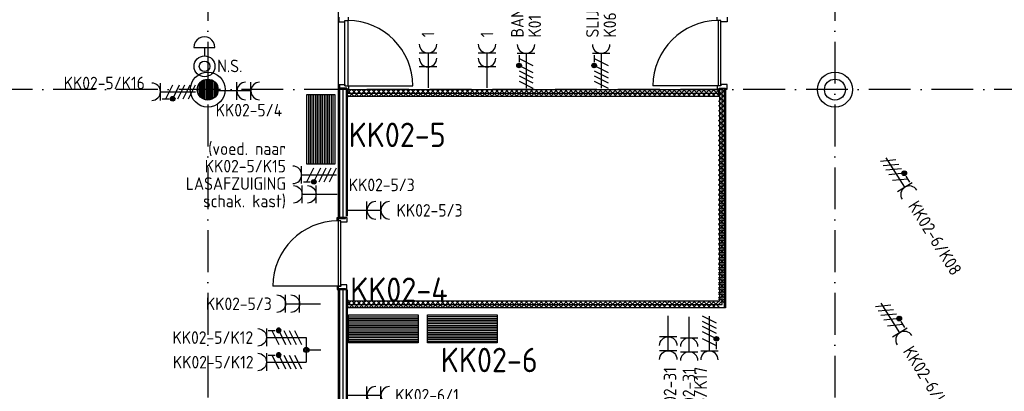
# Model space of a CAD drawing. Header units: millimetres. Extents: x 90707 to 259985, y -1262 to 84291.
# Tile 42 of 75: x 145348 to 159476, y 53486 to 58810. Entities that reach past the tile are written whole.
import ezdxf
from ezdxf.enums import TextEntityAlignment as Align

# ---------------------------------------------------------------- set-up
doc = ezdxf.new("R2010")
doc.units = ezdxf.units.MM
doc.header["$LTSCALE"] = 100
doc.linetypes.add('DASHDOT', pattern=[9, 6, -1.5, 0, -1.5])
doc.layers.get('0').update_dxf_attribs({"linetype": 'CONTINUOUS'})
for name, color, linetype in [('71', 2, 'CONTINUOUS'), ('AL$1----_MAATVOERING', 7, 'CONTINUOUS'), ('AL$7----_STRAMIEN', 1, 'DASHDOT'), ('AL$8----_HULPKOLOM', 2, 'CONTINUOUS'), ('AL22----_BINNENWAND', 7, 'CONTINUOUS'), ('AL28----_KONSTRUKTIE', 3, 'CONTINUOUS'), ('AL32----_BINNENKOZ', 7, 'CONTINUOUS'), ('AL32----_DRAAIRICHTING', 1, 'CONTINUOUS'), ('ALL-----_REFLIJNEN', 8, 'CONTINUOUS'), ('ALXAA---_GEWBETON', 12, 'CONTINUOUS'), ('EB62203-_ATTRIB', 2, 'CONTINUOUS'), ('EB62205-_ATTRIB', 2, 'CONTINUOUS'), ('EB62208-_ATTRIB', 2, 'CONTINUOUS'), ('EB6441--_ATTRIB', 2, 'CONTINUOUS'), ('EL62203-_KRACHT-WCD230', 3, 'CONTINUOUS'), ('EL62205-_KRACHT-KAST', 3, 'CONTINUOUS'), ('EL62208-_KRACHT-WCD400', 3, 'CONTINUOUS'), ('EL6441--_DATACOM', 3, 'CONTINUOUS'), ('LIJN035', 50, 'CONTINUOUS'), ('VOLGNUMMER', 7, 'CONTINUOUS')]:
    doc.layers.add(name, color=color, linetype=linetype)
doc.styles.add('1_8', font='ISO', dxfattribs={"height": 1.8})
doc.styles.add('3_5', font='iso', dxfattribs={"height": 3.5})
doc.styles.add('NORATT', font='isocp.shx')
doc.styles.get("Standard").update_dxf_attribs({"font": 'iso.shx'})

# ---------------------------------------------------------------- blocks, each defined once
blk = doc.blocks.new('ES111261')
for p, q in [((-5, 1.75), (5, 1.75)), ((-5, 1.5), (5, 1.5)), ((-5, 1.25), (5, 1.25)), ((-5, 1), (5, 1)), ((-5, 0.75), (5, 0.75)), ((-5, 0.5), (5, 0.5)), ((-5, 0.25), (5, 0.25)), ((-5, 0), (5, 0)), ((-5, -0.25), (5, -0.25)), ((-5, -0.5), (5, -0.5)), ((-5, -0.75), (5, -0.75)), ((-5, -1), (5, -1)), ((-5, -1.25), (5, -1.25)), ((-5, -1.5), (5, -1.5)), ((-5, -1.75), (5, -1.75)), ((-5, -2), (5, -2))]:
    blk.add_line(p, q)
blk.add_lwpolyline([(-5, -2), (5, -2), (5, 2), (-5, 2)], close=True)
for tag, height, style, flags, p in [('GROEPI', 1.8, '1_8', 9, (0, 9.5)), ('GROEP', 1.8, '1_8', 8, (0, 7.5)), ('CODE', 3.5, '3_5', 8, (0, 4.5)), ('M_CODE', 1.8, '1_8', 9, (0, 0)), ('KAST', 1.8, '1_8', 9, (0, -3.5)), ('VERMOGEN', 1.8, '1_8', 9, (0, -5.5)), ('DOEL', 1.8, '1_8', 9, (0, -7.5)), ('VERMOGENI', 1.8, '1_8', 9, (0, -9.5)), ('DOELI', 1.8, '1_8', 9, (0, -11.5))]:
    blk.add_attdef(tag, text='', height=height, dxfattribs=dict(style=style, flags=flags)).set_placement(p, align=Align.MIDDLE_CENTER)
at = {"style": '1_8', "flags": 9}
blk.add_attdef('RUIMTE', text='', height=1.8, dxfattribs=at).set_placement((0, -9.5), align=Align.MIDDLE)
blk = doc.blocks.new('ES3W2A')
for p, q in [((1.25, 2), (-1.25, 2)), ((0, 2), (0, -3)), ((1.25, 0), (-1.25, 0))]:
    blk.add_line(p, q)
for centre in [(0, 3.25), (0, 1.25)]:
    blk.add_arc(centre, 1.25, 180, 0)
at = {"style": '1_8'}
for tag, flags, p in [('VERMOGEN', 9, (-2.5, 5)), ('GROEP', 8, (0, 5)), ('SCHAK', 8, (2.5, 5)), ('GELIJK', 9, (5, 5)), ('TAL', 8, (2.5, 5)), ('KAST', 9, (7, 5))]:
    blk.add_attdef(tag, text='', height=1.8, rotation=90, dxfattribs=dict(at, flags=flags)).set_placement(p, align=Align.MIDDLE_CENTER)
at = {"style": '1_8', "width": 0.7, "flags": 8}
blk.add_attdef('DOEL', text='', height=1.8, rotation=90, dxfattribs=at).set_placement((-2.5, 5), align=Align.MIDDLE_LEFT)
at = {"style": '1_8', "flags": 9}
blk.add_attdef('M_CODE', text='', height=1.8, dxfattribs=at).set_placement((0, 0), align=Align.MIDDLE_CENTER)
blk = doc.blocks.new('ES111454')
for p, q in [((-1.51, 2.61), (1.49, 2.61)), ((-0.01, 2.61), (-0.01, 1.44))]:
    blk.add_line(p, q)
for radius in [1.5, 0.75]:
    blk.add_circle((0.01, -0.08), radius)
blk.add_arc((-0.01, 2.64), 1.5, 358.854, 181.146)
at = {"style": '1_8'}
for tag, flags, p in [('NUMMER', 8, (0.01, 5.42)), ('CODE', 8, (0.01, 2.92)), ('M_CODE', 9, (0.01, -0.08))]:
    blk.add_attdef(tag, text='', height=2, dxfattribs=dict(at, flags=flags)).set_placement(p, align=Align.MIDDLE)
blk = doc.blocks.new('ES2W4A')
at = {"color": 0, "ltscale": 0.5}
for p, q in [((-1.25, 2), (1.25, 2)), ((0, 2), (0, -3))]:
    blk.add_line(p, q, dxfattribs=at)
at = {"color": 0}
for p, q in [((-1.25, 2), (1.25, 2)), ((0, 2), (0, -3))]:
    blk.add_line(p, q, dxfattribs=at)
at = {"color": 1, "ltscale": 0.5}
for p, q in [((-1, 1.75), (-1, 0.75)), ((-1.2, -0.02), (-1.2, 0.52)), ((-1.07, -0.08), (-1.07, 0.58)), ((-1, 1.25), (1, 0.25)), ((-1, 0.25), (1, -0.75)), ((-0.93, -0.08), (-0.93, 0.58)), ((-0.8, -0.02), (-0.8, 0.52)), ((-1, -0.5), (1, -1.5)), ((-1, -1.25), (1, -2.25)), ((-1, -2), (1, -3))]:
    blk.add_line(p, q, dxfattribs=at)
at = {"color": 1}
for p, q in [((-1, 1.75), (-1, 0.75)), ((-1.2, -0.02), (-1.2, 0.52)), ((-1.07, -0.08), (-1.07, 0.58)), ((-1, 1.25), (1, 0.25)), ((-1, 0.25), (1, -0.75)), ((-0.93, -0.08), (-0.93, 0.58)), ((-0.8, -0.02), (-0.8, 0.52)), ((-1, -0.5), (1, -1.5)), ((-1, -1.25), (1, -2.25)), ((-1, -2), (1, -3))]:
    blk.add_line(p, q, dxfattribs=at)
at = {"color": 1, "ltscale": 0.5}
blk.add_circle((-1, 0.25), 0.333, dxfattribs=at)
at = {"color": 1}
blk.add_circle((-1, 0.25), 0.333, dxfattribs=at)
at = {"color": 0, "ltscale": 0.5}
blk.add_arc((0, 3.25), 1.25, 180, 0, dxfattribs=at)
at = {"color": 0}
blk.add_arc((0, 3.25), 1.25, 180, 0, dxfattribs=at)
at = {"ltscale": 0.5, "style": 'NORATT'}
for tag, flags, p in [('VERMOGEN', 9, (-3.75, 4.25)), ('GROEP', 8, (1.25, 4.25)), ('DOEL', 8, (-1.25, 4.25)), ('KAST', 9, (3.75, 4.25)), ('TAL', 8, (-3.75, 4.25))]:
    blk.add_attdef(tag, text='', height=1.8, rotation=90, dxfattribs=dict(at, flags=flags)).set_placement(p, align=Align.MIDDLE_LEFT)
at = {"style": '1_8'}
for tag, flags, p in [('VERMOGEN', 9, (-3.75, 4.25)), ('GROEP', 8, (1.25, 4.25)), ('DOEL', 8, (-1.25, 4.25)), ('KAST', 9, (3.75, 4.25)), ('TAL', 8, (-3.75, 4.25))]:
    blk.add_attdef(tag, text='', height=1.8, rotation=90, dxfattribs=dict(at, flags=flags)).set_placement(p, align=Align.MIDDLE_LEFT)
at = {"color": 0, "ltscale": 0.5, "style": 'NORATT', "width": 0.7, "flags": 8}
blk.add_attdef('SCHAK', text='', height=1.8, rotation=90, dxfattribs=at).set_placement((3.75, 4.25), align=Align.MIDDLE_LEFT)
at = {"color": 0, "style": '1_8', "width": 0.7, "flags": 8}
blk.add_attdef('SCHAK', text='', height=1.8, rotation=90, dxfattribs=at).set_placement((3.75, 4.25), align=Align.MIDDLE_LEFT)
at = {"ltscale": 0.5, "style": 'NORATT', "flags": 9}
blk.add_attdef('GELIJK', text='', height=1.8, rotation=90, dxfattribs=at).set_placement((5, 5), align=Align.MIDDLE_CENTER)
at = {"style": '1_8', "flags": 9}
blk.add_attdef('GELIJK', text='', height=1.8, rotation=90, dxfattribs=at).set_placement((5, 5), align=Align.MIDDLE_CENTER)
at = {"ltscale": 0.5, "style": 'NORATT', "flags": 9}
blk.add_attdef('M_CODE', text='', height=1.8, dxfattribs=at).set_placement((0, 0), align=Align.MIDDLE_CENTER)
at = {"style": '1_8', "flags": 9}
blk.add_attdef('M_CODE', text='', height=1.8, dxfattribs=at).set_placement((0, 0), align=Align.MIDDLE_CENTER)
blk = doc.blocks.new('A$Cca306792')
at = {"layer": 'AL$1----_MAATVOERING', "color": 8}
blk.add_line((58803, 51070), (58803, 65105), dxfattribs=at)
at = {"layer": 'AL$7----_STRAMIEN', "color": 1}
for points in [[(56928, 78659), (56928, 39870)], [(65928, 78659), (65928, 39870)], [(146222, 59070), (2867, 59070)]]:
    blk.add_lwpolyline(points, dxfattribs=at)
at = {"layer": 'AL$8----_HULPKOLOM', "color": 8}
for centre in [(56928, 59070), (65928, 59070)]:
    blk.add_circle(centre, 250, dxfattribs=at)
at = {"layer": 'AL22----_BINNENWAND', "color": 8}
for p, q in [((58803, 59805), (58803, 67232)), ((58928, 59078), (58928, 58970)), ((58928, 59010), (58987, 59070)), ((58928, 59067), (59027, 58970)), ((58958, 58970), (59058, 59070)), ((58997, 59070), (59098, 58970)), ((59029, 58970), (59128, 59070)), ((59068, 59070), (59169, 58970)), ((59099, 58970), (59198, 59070)), ((59139, 59070), (59240, 58970)), ((59170, 58970), (59269, 59070)), ((59210, 59070), (59311, 58970)), ((59240, 58970), (59339, 59070)), ((59281, 59070), (59382, 58970)), ((59310, 58970), (59410, 59070)), ((59352, 59070), (59453, 58970)), ((59381, 58970), (59480, 59070)), ((59423, 59070), (59524, 58970)), ((59451, 58970), (59550, 59070)), ((59494, 59070), (59595, 58970)), ((59522, 58970), (59621, 59070)), ((59565, 59070), (59666, 58970)), ((59592, 58970), (59691, 59070)), ((59636, 59070), (59737, 58970)), ((59662, 58970), (59762, 59070)), ((59707, 59070), (59808, 58970)), ((59733, 58970), (59832, 59070)), ((59778, 59070), (59879, 58970)), ((59803, 58970), (59902, 59070)), ((59849, 59070), (59950, 58970)), ((59874, 58970), (59973, 59070)), ((59920, 59070), (60021, 58970)), ((59944, 58970), (60043, 59070)), ((59991, 59070), (60092, 58970)), ((60015, 58970), (60114, 59070)), ((60062, 59070), (60163, 58970)), ((60085, 58970), (60184, 59070)), ((60133, 59070), (60234, 58970)), ((60155, 58970), (60254, 59070)), ((60204, 59070), (60305, 58970)), ((60226, 58970), (60325, 59070)), ((60275, 59070), (60376, 58970)), ((60296, 58970), (60395, 59070)), ((60346, 59070), (60447, 58970)), ((60367, 58970), (60466, 59070)), ((60417, 59070), (60518, 58970)), ((60437, 58970), (60536, 59070)), ((60488, 59070), (60589, 58970)), ((60507, 58970), (60606, 59070)), ((60559, 59070), (60660, 58970)), ((60578, 58970), (60677, 59070)), ((60630, 59070), (60731, 58970)), ((60648, 58970), (60747, 59070)), ((60701, 59070), (60802, 58970)), ((60719, 58970), (60818, 59070)), ((60772, 59070), (60873, 58970)), ((60789, 58970), (60888, 59070)), ((60843, 59070), (60944, 58970)), ((60859, 58970), (60958, 59070)), ((60914, 59070), (61015, 58970)), ((60930, 58970), (61029, 59070)), ((60985, 59070), (61086, 58970)), ((61000, 58970), (61099, 59070)), ((61057, 59070), (61157, 58970)), ((61071, 58970), (61170, 59070)), ((61128, 59070), (61228, 58970)), ((61141, 58970), (61240, 59070)), ((61199, 59070), (61299, 58970)), ((61211, 58970), (61311, 59070)), ((61270, 59070), (61370, 58970)), ((61282, 58970), (61381, 59070)), ((61341, 59070), (61441, 58970)), ((61352, 58970), (61451, 59070)), ((61412, 59070), (61512, 58970)), ((61423, 58970), (61522, 59070)), ((61483, 59070), (61584, 58970)), ((61493, 58970), (61592, 59070)), ((61554, 59070), (61655, 58970)), ((61563, 58970), (61663, 59070)), ((61625, 59070), (61726, 58970)), ((61634, 58970), (61733, 59070)), ((61696, 59070), (61797, 58970)), ((61704, 58970), (61803, 59070)), ((61767, 59070), (61868, 58970)), ((61775, 58970), (61874, 59070)), ((61838, 59070), (61939, 58970)), ((61845, 58970), (61944, 59070)), ((61909, 59070), (62010, 58970)), ((61915, 58970), (62015, 59070)), ((61980, 59070), (62081, 58970)), ((61986, 58970), (62085, 59070)), ((62051, 59070), (62152, 58970)), ((62056, 58970), (62155, 59070)), ((62122, 59070), (62223, 58970)), ((62127, 58970), (62226, 59070)), ((62193, 59070), (62294, 58970)), ((62197, 58970), (62296, 59070)), ((62264, 59070), (62365, 58970)), ((62267, 58970), (62367, 59070)), ((62335, 59070), (62436, 58970)), ((62338, 58970), (62437, 59070)), ((62406, 59070), (62507, 58970)), ((62408, 58970), (62507, 59070)), ((62477, 59070), (62578, 58970)), ((62479, 58970), (62578, 59070)), ((62548, 59070), (62649, 58970)), ((62549, 58970), (62648, 59070)), ((62619, 58970), (62719, 59070)), ((62619, 59070), (62720, 58970)), ((62690, 58970), (62789, 59070)), ((62690, 59070), (62791, 58970)), ((62760, 58970), (62859, 59070)), ((62761, 59070), (62862, 58970)), ((62831, 58970), (62930, 59070)), ((62832, 59070), (62933, 58970)), ((62901, 58970), (63000, 59070)), ((62903, 59070), (63004, 58970)), ((62971, 58970), (63071, 59070)), ((62974, 59070), (63075, 58970)), ((63042, 58970), (63141, 59070)), ((63045, 59070), (63146, 58970)), ((63112, 58970), (63211, 59070)), ((63116, 59070), (63217, 58970)), ((63183, 58970), (63282, 59070)), ((63187, 59070), (63288, 58970)), ((63253, 58970), (63352, 59070)), ((63258, 59070), (63359, 58970)), ((63324, 58970), (63423, 59070)), ((63329, 59070), (63430, 58970)), ((63394, 58970), (63493, 59070)), ((63400, 59070), (63501, 58970)), ((63464, 58970), (63563, 59070)), ((63471, 59070), (63572, 58970)), ((63535, 58970), (63634, 59070)), ((63542, 59070), (63643, 58970)), ((63605, 58970), (63704, 59070)), ((63613, 59070), (63714, 58970)), ((63676, 58970), (63775, 59070)), ((63684, 59070), (63785, 58970)), ((63746, 58970), (63845, 59070)), ((63755, 59070), (63856, 58970)), ((63816, 58970), (63915, 59070)), ((63826, 59070), (63927, 58970)), ((63887, 58970), (63986, 59070)), ((63897, 59070), (63998, 58970)), ((63957, 58970), (64056, 59070)), ((63968, 59070), (64069, 58970)), ((64028, 58970), (64127, 59070)), ((64039, 59070), (64140, 58970)), ((64098, 58970), (64197, 59070)), ((64110, 59070), (64211, 58970)), ((64168, 58970), (64259, 59061)), ((64181, 59070), (64259, 58992)), ((64252, 59070), (64259, 59063)), ((64259, 59044), (64305, 59091)), ((64259, 58973), (64359, 59074)), ((64293, 59091), (64359, 59025)), ((64359, 59087), (64359, 55943)), ((58803, 51255), (58803, 59024)), ((58928, 59024), (58928, 57255)), ((58928, 58997), (58956, 58970)), ((64239, 58970), (64259, 58990)), ((64259, 59053), (64359, 58954)), ((64259, 58902), (64359, 59003)), ((64259, 58983), (64359, 58884)), ((64259, 58831), (64359, 58932)), ((64259, 58912), (64359, 58813)), ((64259, 58760), (64359, 58861)), ((64259, 58842), (64359, 58743)), ((64259, 58689), (64359, 58790)), ((64259, 58772), (64359, 58673)), ((64259, 58618), (64359, 58719)), ((64259, 58701), (64359, 58602)), ((64259, 58547), (64359, 58648)), ((64259, 58631), (64359, 58532)), ((64259, 58476), (64359, 58577)), ((64259, 58560), (64359, 58461)), ((64259, 58405), (64359, 58506)), ((64259, 58490), (64359, 58391)), ((64259, 58334), (64359, 58435)), ((64259, 58420), (64359, 58321)), ((64259, 58263), (64359, 58364)), ((64259, 58349), (64359, 58250)), ((64259, 58192), (64359, 58293)), ((64259, 58279), (64359, 58180)), ((64259, 58121), (64359, 58222)), ((64259, 58208), (64359, 58109)), ((64259, 58050), (64359, 58151)), ((64259, 58138), (64359, 58039)), ((64259, 57979), (64359, 58080)), ((64259, 58068), (64359, 57968)), ((64259, 57908), (64359, 58009)), ((64259, 57997), (64359, 57898)), ((64259, 57837), (64359, 57938)), ((64259, 57927), (64359, 57828)), ((64259, 57766), (64359, 57867)), ((64259, 57856), (64359, 57757)), ((64259, 57695), (64359, 57796)), ((64259, 57786), (64359, 57687)), ((64259, 57624), (64359, 57725)), ((64259, 57716), (64359, 57616)), ((64259, 57553), (64359, 57654)), ((64259, 57645), (64359, 57546)), ((64259, 57482), (64359, 57583)), ((64259, 57575), (64359, 57476)), ((64259, 57411), (64359, 57512)), ((64259, 57504), (64359, 57405)), ((64259, 57340), (64359, 57441)), ((64259, 57434), (64359, 57335)), ((64259, 57269), (64359, 57370)), ((64259, 57364), (64359, 57264)), ((58919, 57240), (58794, 57240)), ((64259, 57198), (64359, 57299)), ((64259, 57293), (64359, 57194)), ((64259, 57127), (64359, 57228)), ((64259, 57223), (64359, 57124)), ((64259, 57056), (64359, 57157)), ((64259, 57152), (64359, 57053)), ((64259, 56985), (64359, 57086)), ((64259, 57082), (64359, 56983)), ((64259, 56914), (64359, 57015)), ((64259, 57012), (64359, 56912)), ((64259, 56843), (64359, 56944)), ((64259, 56941), (64359, 56842)), ((64259, 56772), (64359, 56873)), ((64259, 56871), (64359, 56772)), ((64259, 56701), (64359, 56802)), ((64259, 56800), (64359, 56701)), ((64259, 56630), (64359, 56731)), ((64259, 56730), (64359, 56631)), ((64259, 56559), (64359, 56660)), ((64259, 56660), (64359, 56560)), ((64259, 56488), (64359, 56589)), ((64259, 56589), (64359, 56490)), ((64259, 56519), (64359, 56420)), ((64259, 56417), (64359, 56518)), ((64259, 56448), (64359, 56349)), ((64259, 56346), (64359, 56447)), ((64259, 56378), (64359, 56279)), ((64259, 56275), (64359, 56375)), ((64259, 56308), (64359, 56208)), ((64259, 56204), (64359, 56304)), ((64259, 56237), (64359, 56138)), ((64259, 56133), (64359, 56233)), ((58794, 56206), (58919, 56206)), ((58928, 56200), (58928, 51070)), ((64259, 56167), (64359, 56068)), ((64259, 56062), (64359, 56162)), ((64259, 56096), (64359, 55997)), ((64259, 55991), (64359, 56091)), ((58928, 56051), (58928, 55943)), ((58928, 55983), (58987, 56043)), ((58928, 56040), (59027, 55943)), ((58928, 55970), (58956, 55943)), ((58958, 55943), (59058, 56043)), ((58997, 56043), (59098, 55943)), ((59029, 55943), (59128, 56043)), ((59068, 56043), (59169, 55943)), ((59099, 55943), (59198, 56043)), ((59139, 56043), (59240, 55943)), ((59170, 55943), (59269, 56043)), ((59210, 56043), (59311, 55943)), ((59240, 55943), (59339, 56043)), ((59281, 56043), (59382, 55943)), ((59310, 55943), (59410, 56043)), ((59352, 56043), (59453, 55943)), ((59381, 55943), (59480, 56043)), ((59423, 56043), (59524, 55943)), ((59451, 55943), (59550, 56043)), ((59494, 56043), (59595, 55943)), ((59522, 55943), (59621, 56043)), ((59565, 56043), (59666, 55943)), ((59592, 55943), (59691, 56043)), ((59636, 56043), (59737, 55943)), ((59662, 55943), (59762, 56043)), ((59707, 56043), (59808, 55943)), ((59733, 55943), (59832, 56043)), ((59778, 56043), (59879, 55943)), ((59803, 55943), (59902, 56043)), ((59849, 56043), (59950, 55943)), ((59874, 55943), (59973, 56043)), ((59920, 56043), (60021, 55943)), ((59944, 55943), (60043, 56043)), ((59991, 56043), (60092, 55943)), ((60015, 55943), (60114, 56043)), ((60062, 56043), (60163, 55943)), ((60085, 55943), (60184, 56043)), ((60133, 56043), (60234, 55943)), ((60155, 55943), (60254, 56043)), ((60204, 56043), (60305, 55943)), ((60226, 55943), (60325, 56043)), ((60275, 56043), (60376, 55943)), ((60296, 55943), (60395, 56043)), ((60346, 56043), (60447, 55943)), ((60367, 55943), (60466, 56043)), ((60417, 56043), (60518, 55943)), ((60437, 55943), (60536, 56043)), ((60488, 56043), (60589, 55943)), ((60507, 55943), (60606, 56043)), ((60559, 56043), (60660, 55943)), ((60578, 55943), (60677, 56043)), ((60630, 56043), (60731, 55943)), ((60648, 55943), (60747, 56043)), ((60701, 56043), (60802, 55943)), ((60719, 55943), (60818, 56043)), ((60772, 56043), (60873, 55943)), ((60789, 55943), (60888, 56043)), ((60843, 56043), (60944, 55943)), ((60859, 55943), (60958, 56043)), ((60914, 56043), (61015, 55943)), ((60930, 55943), (61029, 56043)), ((60985, 56043), (61086, 55943)), ((61000, 55943), (61099, 56043)), ((61057, 56043), (61157, 55943)), ((61071, 55943), (61170, 56043)), ((61128, 56043), (61228, 55943)), ((61141, 55943), (61240, 56043)), ((61199, 56043), (61299, 55943)), ((61211, 55943), (61311, 56043)), ((61270, 56043), (61370, 55943)), ((61282, 55943), (61381, 56043)), ((61341, 56043), (61441, 55943)), ((61352, 55943), (61451, 56043)), ((61412, 56043), (61512, 55943)), ((61423, 55943), (61522, 56043)), ((61483, 56043), (61584, 55943)), ((61493, 55943), (61592, 56043)), ((61554, 56043), (61655, 55943)), ((61563, 55943), (61663, 56043)), ((61625, 56043), (61726, 55943)), ((61634, 55943), (61733, 56043)), ((61696, 56043), (61797, 55943)), ((61704, 55943), (61803, 56043)), ((61767, 56043), (61868, 55943)), ((61775, 55943), (61874, 56043)), ((61838, 56043), (61939, 55943)), ((61845, 55943), (61944, 56043)), ((61909, 56043), (62010, 55943)), ((61915, 55943), (62015, 56043)), ((61980, 56043), (62081, 55943)), ((61986, 55943), (62085, 56043)), ((62051, 56043), (62152, 55943)), ((62056, 55943), (62155, 56043)), ((62122, 56043), (62223, 55943)), ((62127, 55943), (62226, 56043)), ((62193, 56043), (62294, 55943)), ((62197, 55943), (62296, 56043)), ((62264, 56043), (62365, 55943)), ((62267, 55943), (62367, 56043)), ((62335, 56043), (62436, 55943)), ((62338, 55943), (62437, 56043)), ((62406, 56043), (62507, 55943)), ((62408, 55943), (62507, 56043)), ((62477, 56043), (62578, 55943)), ((62479, 55943), (62578, 56043)), ((62548, 56043), (62649, 55943)), ((62549, 55943), (62648, 56043)), ((62619, 55943), (62719, 56043)), ((62619, 56043), (62720, 55943)), ((62690, 55943), (62789, 56043)), ((62690, 56043), (62791, 55943)), ((62760, 55943), (62859, 56043)), ((62761, 56043), (62862, 55943)), ((62831, 55943), (62930, 56043)), ((62832, 56043), (62933, 55943)), ((62901, 55943), (63000, 56043)), ((62903, 56043), (63004, 55943)), ((62971, 55943), (63071, 56043)), ((62974, 56043), (63075, 55943)), ((63042, 55943), (63141, 56043)), ((63045, 56043), (63146, 55943)), ((63112, 55943), (63211, 56043)), ((63116, 56043), (63217, 55943)), ((63183, 55943), (63282, 56043)), ((63187, 56043), (63288, 55943)), ((63253, 55943), (63352, 56043)), ((63258, 56043), (63359, 55943)), ((63324, 55943), (63423, 56043)), ((63329, 56043), (63430, 55943)), ((63394, 55943), (63493, 56043)), ((63400, 56043), (63501, 55943)), ((63461, 55943), (63561, 56043)), ((63482, 56043), (63583, 55943)), ((63540, 55943), (63639, 56043)), ((63542, 56043), (63643, 55943)), ((63610, 55943), (63709, 56043)), ((63613, 56043), (63714, 55943)), ((63680, 55943), (63780, 56043)), ((63684, 56043), (63785, 55943)), ((63751, 55943), (63850, 56043)), ((63755, 56043), (63856, 55943)), ((63821, 55943), (63920, 56043)), ((63826, 56043), (63927, 55943)), ((63892, 55943), (63991, 56043)), ((63897, 56043), (63998, 55943)), ((63962, 55943), (64061, 56043)), ((63968, 56043), (64069, 55943)), ((64033, 55943), (64132, 56043)), ((64037, 56043), (64138, 55943)), ((64102, 55943), (64201, 56043)), ((64112, 56043), (64213, 55943)), ((64168, 55943), (64259, 56034)), ((64173, 56043), (64274, 55943)), ((64239, 55943), (64259, 55963))]:
    blk.add_line(p, q, dxfattribs=at)
at = {"layer": 'AL22----_BINNENWAND', "color": 8, "linetype": 'Continuous'}
for p, q in [((58818, 59129), (58818, 58970)), ((58913, 59071), (58913, 58970)), ((58928, 59070), (64259, 59070)), ((58928, 58970), (58928, 59070)), ((64259, 59070), (64259, 58970)), ((64274, 56043), (64274, 59088)), ((64344, 55943), (64344, 59088)), ((58818, 59024), (58818, 57250)), ((58913, 59024), (58913, 57255)), ((64259, 58970), (58928, 58970)), ((58818, 56213), (58818, 51070)), ((58913, 56200), (58913, 51070)), ((58913, 56044), (58913, 55943)), ((58928, 55943), (58928, 56043)), ((58928, 56043), (64274, 56043)), ((64359, 55943), (58928, 55943))]:
    blk.add_line(p, q, dxfattribs=at)
at = {"layer": 'AL28----_KONSTRUKTIE', "color": 8}
for centre in [(56928, 59070), (65928, 59070)]:
    blk.add_circle(centre, 150, dxfattribs=at)
at = {"layer": 'AL32----_BINNENKOZ', "color": 8}
for p, q in [((58809, 60109), (58809, 60042)), ((58897, 60059), (58937, 60059)), ((58897, 60042), (58897, 60059)), ((58897, 60059), (58948, 60059)), ((58897, 59125), (58897, 60059)), ((58937, 60059), (58937, 59125)), ((58937, 60059), (58937, 59125)), ((58948, 60059), (58948, 60109)), ((64240, 60059), (64240, 60109)), ((64291, 60059), (64240, 60059)), ((64251, 60059), (64251, 59125)), ((64291, 60059), (64251, 60059)), ((64251, 60059), (64251, 59125)), ((64291, 59125), (64291, 60059)), ((64291, 60042), (64291, 60059)), ((64379, 60109), (64379, 60042)), ((58809, 60042), (58897, 60042)), ((64379, 60042), (64291, 60042)), ((58809, 59075), (58809, 59142)), ((58809, 59142), (58897, 59142)), ((58831, 59075), (58809, 59075)), ((58831, 59091), (58831, 59075)), ((58923, 59091), (58831, 59091)), ((58897, 59142), (58897, 59125)), ((58897, 59125), (58948, 59125)), ((58923, 59075), (58923, 59091)), ((58948, 59075), (58923, 59075)), ((58948, 59125), (58948, 59075)), ((64291, 59125), (64240, 59125)), ((64240, 59125), (64240, 59075)), ((64240, 59075), (64265, 59075)), ((64265, 59075), (64265, 59091)), ((64265, 59091), (64357, 59091)), ((64379, 59142), (64291, 59142)), ((64291, 59142), (64291, 59125)), ((64357, 59091), (64357, 59075)), ((64357, 59075), (64379, 59075)), ((64379, 59075), (64379, 59142)), ((58924, 58821), (58924, 59019)), ((58787, 57240), (58812, 57240)), ((58787, 57190), (58787, 57240)), ((58812, 57240), (58812, 57224)), ((58812, 57224), (58904, 57224)), ((58904, 57224), (58904, 57240)), ((58904, 57240), (58926, 57240)), ((58926, 57240), (58926, 57173)), ((58838, 57190), (58787, 57190)), ((58838, 57190), (58798, 57190)), ((58798, 57190), (58798, 56256)), ((58838, 57173), (58838, 57190)), ((58838, 56256), (58838, 57190)), ((58926, 57173), (58838, 57173)), ((58838, 56256), (58787, 56256)), ((58787, 56256), (58787, 56206)), ((58798, 56256), (58838, 56256)), ((58926, 56273), (58838, 56273)), ((58838, 56273), (58838, 56256)), ((58926, 56206), (58926, 56273)), ((58787, 56206), (58812, 56206)), ((58812, 56206), (58812, 56222)), ((58812, 56222), (58904, 56222)), ((58904, 56222), (58904, 56206)), ((58904, 56206), (58926, 56206)), ((58948, 56048), (58923, 56048)), ((58924, 55794), (58924, 55992))]:
    blk.add_line(p, q, dxfattribs=at)
at = {"layer": 'AL32----_DRAAIRICHTING', "color": 8}
for p, q in [((58937, 59125), (59871, 59125)), ((64251, 59125), (63317, 59125)), ((58844, 56256), (57864, 56256))]:
    blk.add_line(p, q, dxfattribs=at)
for centre, start, end in [((58937, 59125), 360, 90), ((64251, 59125), 90, 180), ((58798, 56256), 90, 180)]:
    blk.add_arc(centre, 934, start, end, dxfattribs=at)
at = {"layer": 'ALL-----_REFLIJNEN', "color": 8, "linetype": 'Continuous'}
for p, q in [((58866, 59091), (58866, 58970)), ((64309, 55993), (64309, 59087)), ((58866, 59024), (58866, 57247)), ((58928, 59020), (64259, 59020)), ((58866, 56203), (58866, 51070)), ((58928, 55993), (64309, 55993))]:
    blk.add_line(p, q, dxfattribs=at)
at = {"layer": 'ALXAA---_GEWBETON', "color": 8}
for p, q in [((56868, 58932), (56868, 59207)), ((56888, 58925), (56888, 59214)), ((56908, 58921), (56908, 59218)), ((56928, 58920), (56928, 59220)), ((56948, 58921), (56948, 59218)), ((56968, 58925), (56968, 59214)), ((56988, 58932), (56988, 59207)), ((56788, 59016), (56788, 59123)), ((56808, 58980), (56808, 59160)), ((56828, 58958), (56828, 59181)), ((56848, 58943), (56848, 59196)), ((57008, 58943), (57008, 59196)), ((57028, 58958), (57028, 59181)), ((57048, 58980), (57048, 59160)), ((57068, 59016), (57068, 59123))]:
    blk.add_line(p, q, dxfattribs=at)
at = {"layer": 'VOLGNUMMER', "color": 252, "linetype": 'ByBlock'}
for tag, p in [('0.28', (16187, 74214)), ('0.16', (78893, 73105)), ('0.17', (62961, 72994)), ('0.29', (35887, 72529)), ('0.18', (53124, 64542)), ('0.701', (85482, 63517)), ('0.30', (29366, 63128)), ('0.32', (36092, 63166)), ('0.12', (90689, 63024)), ('0.29A', (33165, 62745)), ('0.30', (38191, 61494)), ('0.27', (17657, 61363)), ('0.19', (61479, 61433)), ('0.14', (89762, 60088)), ('0.33', (45869, 59450)), ('0.15', (73454, 57402)), ('0.25', (28058, 57013)), ('0.801', (112714, 57073)), ('0.18A', (61029, 56759)), ('0.26A', (36299, 54851)), ('0.20', (60895, 53506)), ('0.800', (90980, 50804)), ('0.25A', (73288, 48435)), ('0.300', (94483, 48257)), ('0.21', (58702, 48178)), ('0.24', (35041, 47783)), ('0.102', (87631, 47613)), ('0.26', (18559, 46119)), ('0.203', (95795, 46197)), ('0.802', (68387, 42721)), ('0.204', (95497, 42149)), ('0.07B', (66790, 38909)), ('0.702', (95327, 36513))]:
    blk.add_attdef(tag, text='', height=250, dxfattribs=at).set_placement(p, align=Align.MIDDLE_CENTER)
at = {"layer": 'VOLGNUMMER', "color": 8, "linetype": 'ByBlock'}
blk.add_attdef('0.600', text='', height=250, dxfattribs=at).set_placement((96800, 48300), align=Align.MIDDLE_CENTER)

msp = doc.modelspace()

# ---------------------------------------------------------------- linework, layer by layer
at = {"layer": '71'}
for radius in [37.5, 25, 12.5]:
    msp.add_circle((149460, 54079), radius, dxfattribs=at)
at = {"layer": 'LIJN035', "color": 90}
for p, q in [((149362, 54258), (149460, 54258)), ((149460, 54258), (149460, 53905)), ((149460, 54081), (149669, 54081)), ((149361, 53905), (149460, 53905))]:
    msp.add_line(p, q, dxfattribs=at)

# ---------------------------------------------------------------- block references
at = {"layer": 'EL62203-_KRACHT-WCD230'}
ref = msp.add_blockref('ES3W2A', (151207, 58133, 1050), dxfattribs=dict(at, xscale=100, yscale=100, zscale=100))
ref.add_attrib('GROEP', '1', dxfattribs={"layer": 'EB62203-_ATTRIB', "color": 1, "height": 180, "rotation": 90, "style": '1_8', "flags": 8}).set_placement((151207, 58558, 1050), align=Align.MIDDLE_LEFT)
ref = msp.add_blockref('ES3W2A', (152053, 58133, 1050), dxfattribs=dict(at, xscale=100, yscale=100, zscale=100))
ref.add_attrib('GROEP', '1', dxfattribs={"layer": 'EB62203-_ATTRIB', "color": 1, "height": 180, "rotation": 90, "style": '1_8', "flags": 8}).set_placement((152053, 58558, 1050), align=Align.MIDDLE_LEFT)
ref = msp.add_blockref('ES3W2A', (148465, 57789, 1050), dxfattribs=dict(at, xscale=100, yscale=100, zscale=100, rotation=270))
ref.add_attrib('GROEP', 'KK02-5/4', dxfattribs={"layer": 'EB62203-_ATTRIB', "color": 1, "height": 180, "style": '1_8', "flags": 8}).set_placement((149114, 57514, 1050), align=Align.MIDDLE_RIGHT)
ref = msp.add_blockref('ES3W2A', (149601, 56308, 1050), dxfattribs=dict(at, xscale=-100, yscale=100, zscale=100, rotation=90))
ref.add_attrib('GROEP', 'KK02-5/3', dxfattribs={"layer": 'EB62203-_ATTRIB', "color": 1, "height": 180, "style": '1_8', "flags": 8}).set_placement((150070, 56443, 1050), align=Align.MIDDLE_LEFT)
ref = msp.add_blockref('ES3W2A', (150331, 56078, 1050), dxfattribs=dict(at, xscale=100, yscale=100, zscale=100, rotation=270))
ref.add_attrib('GROEP', 'KK02-5/3', dxfattribs={"layer": 'EB62203-_ATTRIB', "color": 1, "height": 180, "style": '1_8', "flags": 8}).set_placement((150756, 56078, 1050), align=Align.MIDDLE_LEFT)
ref = msp.add_blockref('ES3W2A', (149363, 54741, 1050), dxfattribs=dict(at, xscale=-100, yscale=100, zscale=100, rotation=90))
ref.add_attrib('GROEP', 'KK02-5/3', dxfattribs={"layer": 'EB62203-_ATTRIB', "color": 1, "height": 180, "style": '1_8', "flags": 8}).set_placement((148019, 54739, 1050), align=Align.MIDDLE_LEFT)
ref = msp.add_blockref('ES3W2A', (154654, 54266, 1050), dxfattribs=dict(at, xscale=-100, yscale=100, zscale=100, rotation=180))
ref.add_attrib('GROEP', 'LK02-31', dxfattribs={"layer": 'EB62203-_ATTRIB', "color": 1, "height": 180, "rotation": 90, "style": '1_8', "flags": 8}).set_placement((154679, 53056, 1050), align=Align.MIDDLE_LEFT)
ref = msp.add_blockref('ES3W2A', (154954, 54250, 1050), dxfattribs=dict(at, xscale=100, yscale=100, zscale=100, rotation=180))
ref.add_attrib('GROEP', 'LK02-31', dxfattribs={"layer": 'EB62203-_ATTRIB', "color": 1, "height": 180, "rotation": 90, "style": '1_8', "flags": 8}).set_placement((154950, 53040, 1050), align=Align.MIDDLE_LEFT)
ref = msp.add_blockref('ES3W2A', (150331, 53427, 1050), dxfattribs=dict(at, xscale=100, yscale=100, zscale=100, rotation=270))
ref.add_attrib('GROEP', 'KK02-6/1 ', dxfattribs={"layer": 'EB62203-_ATTRIB', "color": 1, "height": 180, "style": '1_8', "flags": 8}).set_placement((150737, 53430, 1050), align=Align.MIDDLE_LEFT)
at = {"layer": 'EL62205-_KRACHT-KAST'}
ref = msp.add_blockref('ES111261', (149670, 57239), dxfattribs=dict(at, xscale=-100, yscale=100, zscale=100, rotation=270))
ref.add_attrib('CODE', 'KK02-5', dxfattribs={"layer": 'EB62205-_ATTRIB', "color": 3, "height": 350, "style": '3_5', "flags": 8}).set_placement((150764, 57160), align=Align.MIDDLE_CENTER)
ref = msp.add_blockref('ES111261', (150567, 54379), dxfattribs=dict(at, xscale=-100, yscale=100, zscale=100, rotation=180))
ref.add_attrib('CODE', 'KK02-4', dxfattribs={"layer": 'EB62205-_ATTRIB', "color": 3, "height": 350, "style": '3_5', "flags": 8}).set_placement((150790, 54941), align=Align.MIDDLE_CENTER)
ref = msp.add_blockref('ES111261', (151697, 54380), dxfattribs=dict(at, xscale=-100, yscale=100, zscale=100, rotation=180))
ref.add_attrib('CODE', 'KK02-6', dxfattribs={"layer": 'EB62205-_ATTRIB', "color": 3, "height": 350, "style": '3_5', "flags": 8}).set_placement((152085, 53934), align=Align.MIDDLE_CENTER)
at = {"layer": 'EL62208-_KRACHT-WCD400', "ltscale": 0.5}
ref = msp.add_blockref('ES2W4A', (152613, 58129, 1050), dxfattribs=dict(at, xscale=100, yscale=100, zscale=100))
ref.add_attrib('DOEL', 'BANDSCHUURMACH.', dxfattribs={"layer": 'EB62208-_ATTRIB', "color": 1, "ltscale": 0.5, "height": 180, "rotation": 90, "style": 'NORATT', "flags": 8}).set_placement((152488, 58554, 1050), align=Align.MIDDLE_LEFT)
ref.add_attrib('GROEP', 'K01 ', dxfattribs={"layer": 'EB62208-_ATTRIB', "color": 1, "ltscale": 0.5, "height": 180, "rotation": 90, "style": 'NORATT', "flags": 8}).set_placement((152738, 58554, 1050), align=Align.MIDDLE_LEFT)
ref = msp.add_blockref('ES2W4A', (153691, 58129, 1050), dxfattribs=dict(at, xscale=100, yscale=100, zscale=100))
ref.add_attrib('DOEL', 'SLIJPMACH.', dxfattribs={"layer": 'EB62208-_ATTRIB', "color": 1, "ltscale": 0.5, "height": 180, "rotation": 90, "style": 'NORATT', "flags": 8}).set_placement((153566, 58554, 1050), align=Align.MIDDLE_LEFT)
ref.add_attrib('GROEP', 'K06', dxfattribs={"layer": 'EB62208-_ATTRIB', "color": 1, "ltscale": 0.5, "height": 180, "rotation": 90, "style": 'NORATT', "flags": 8}).set_placement((153816, 58554, 1050), align=Align.MIDDLE_LEFT)
ref = msp.add_blockref('ES2W4A', (147568, 57778, 1050), dxfattribs=dict(at, xscale=100, yscale=100, zscale=100, rotation=90))
ref.add_attrib('GROEP', 'KK02-5/K16', dxfattribs={"layer": 'EB62208-_ATTRIB', "color": 1, "ltscale": 0.5, "height": 180, "style": 'NORATT', "flags": 8}).set_placement((147143, 57903, 1050), align=Align.MIDDLE_RIGHT)
ref = msp.add_blockref('ES2W4A', (149593, 56587), dxfattribs=dict(at, xscale=100, yscale=100, zscale=100, rotation=90))
ref.add_attrib('SCHAK', '(voed. naar', dxfattribs={"layer": 'EB62208-_ATTRIB', "color": 1, "ltscale": 0.5, "height": 180, "style": 'NORATT', "flags": 8}).set_placement((149168, 56962), align=Align.MIDDLE_RIGHT)
ref.add_attrib('DOEL', 'LASAFZUIGING', dxfattribs={"layer": 'EB62208-_ATTRIB', "color": 1, "ltscale": 0.5, "height": 180, "style": 'NORATT', "flags": 8}).set_placement((149168, 56462), align=Align.MIDDLE_RIGHT)
ref.add_attrib('GROEP', 'KK02-5/K15', dxfattribs={"layer": 'EB62208-_ATTRIB', "color": 1, "ltscale": 0.5, "height": 180, "style": 'NORATT', "flags": 8}).set_placement((149168, 56712), align=Align.MIDDLE_RIGHT)
ref.add_attrib('TAL', 'schak. kast)', dxfattribs={"layer": 'EB62208-_ATTRIB', "color": 1, "ltscale": 0.5, "height": 180, "style": 'NORATT', "flags": 8}).set_placement((149168, 56212), align=Align.MIDDLE_RIGHT)
ref = msp.add_blockref('ES2W4A', (157942, 56578), dxfattribs=dict(at, xscale=100, yscale=100, zscale=100, rotation=212.0261621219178))
ref.add_attrib('GROEP', 'KK02-6/K08', dxfattribs={"layer": 'EB62208-_ATTRIB', "color": 1, "ltscale": 0.5, "height": 180, "rotation": 302.0262, "style": 'NORATT', "flags": 8}).set_placement((158164, 56190), align=Align.MIDDLE_LEFT)
ref = msp.add_blockref('ES2W4A', (157870, 54495), dxfattribs=dict(at, xscale=100, yscale=100, zscale=100, rotation=212.0261621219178))
ref.add_attrib('GROEP', 'KK02-6/K18', dxfattribs={"layer": 'EB62208-_ATTRIB', "color": 1, "ltscale": 0.5, "height": 180, "rotation": 302.0262, "style": 'NORATT', "flags": 8}).set_placement((158092, 54108), align=Align.MIDDLE_LEFT)
ref = msp.add_blockref('ES2W4A', (155245, 54262), dxfattribs=dict(at, xscale=100, yscale=100, zscale=100, rotation=180))
ref.add_attrib('GROEP', 'KK02-6/K17', dxfattribs={"layer": 'EB62208-_ATTRIB', "color": 1, "ltscale": 0.5, "height": 180, "rotation": 90, "style": 'NORATT', "flags": 8}).set_placement((155120, 53837), align=Align.MIDDLE_RIGHT)
at = {"layer": 'EL62208-_KRACHT-WCD400'}
ref = msp.add_blockref('ES2W4A', (149089, 54258), dxfattribs=dict(at, xscale=-100, yscale=100, zscale=100, rotation=90))
ref.add_attrib('GROEP', 'KK02-5/K12', dxfattribs={"layer": 'EB62208-_ATTRIB', "color": 1, "height": 180, "style": '1_8', "flags": 8}).set_placement((147540, 54255), align=Align.MIDDLE_LEFT)
ref = msp.add_blockref('ES2W4A', (149089, 53905), dxfattribs=dict(at, xscale=-100, yscale=100, zscale=100, rotation=90))
ref.add_attrib('GROEP', 'KK02-5/K12', dxfattribs={"layer": 'EB62208-_ATTRIB', "color": 1, "height": 180, "style": '1_8', "flags": 8}).set_placement((147546, 53903), align=Align.MIDDLE_LEFT)
at = {"layer": 'EL6441--_DATACOM'}
msp.add_blockref('A$Cca306792', (91118, -1262), dxfattribs=at)
ref = msp.add_blockref('ES111454', (147999, 58150), dxfattribs=dict(at, xscale=100, yscale=100, zscale=100))
ref.add_attrib('CODE', 'N.S.', dxfattribs={"layer": 'EB6441--_ATTRIB', "color": 1, "height": 180, "style": '1_8', "flags": 8}).set_placement((148362, 58148), align=Align.MIDDLE)

doc.saveas('drawing.dxf')
